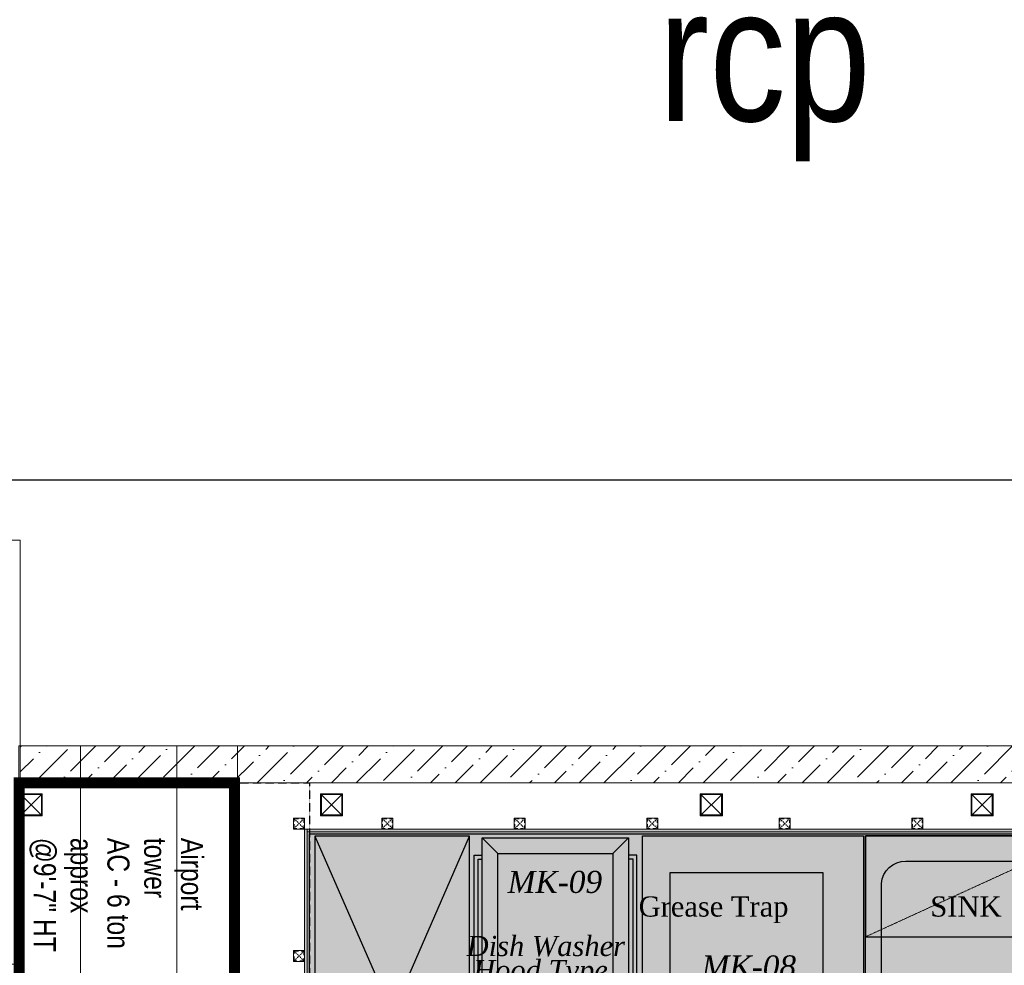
# Model space of a CAD drawing. Header units: millimetres. Extents: x -106827 to 92813, y -35754 to 7831.
# Tile 142 of 150: x -946 to 3514, y -16076 to -11793. Entities that reach past the tile are written whole.
import ezdxf
from ezdxf.xclip import XClip

# ---------------------------------------------------------------- set-up
doc = ezdxf.new("R2010")
doc.units = ezdxf.units.MM
doc.header["$XCLIPFRAME"] = 2
for name, pattern in [('General Arrangement Plan$0$( Hidden )', [0.375, 0.25, -0.125]), ('General Arrangement Plan$0$DASHED2', [0.375, 0.25, -0.125]), ('General Arrangement Plan$1$.5', [2, 0.5, -0.5, 0.5, -0.5]), ('General Arrangement Plan$1$CORES & SETBACK$0$HIDDEN', [0.375, 0.25, -0.125]), ('General Arrangement Plan$1$DASHED', [0.75, 0.5, -0.25])]:
    doc.linetypes.add(name, pattern=pattern)
for name, color, linetype, lineweight in [('General Arrangement Plan$0$TEXT', 7, 'Continuous', 5), ('General Arrangement Plan$1$BEAM', 113, 'Continuous', 9), ('General Arrangement Plan$1$Finishes', 5, 'Continuous', 13), ('General Arrangement Plan$1$MEI- EXISTING WALLS', 1, 'Continuous', 15), ('General Arrangement Plan$1$PLASTER', 252, 'Continuous', 13), ('General Arrangement Plan$1$TILES', 104, 'Continuous', 9), ('General Arrangement Plan$1$Wall Hatch', 8, 'Continuous', 0)]:
    doc.layers.add(name, color=color, linetype=linetype, lineweight=lineweight)
for name, color, linetype in [('General Arrangement Plan$1$Equipment', 5, 'Continuous'), ('General Arrangement Plan$1$Equipment Name', 7, 'Continuous'), ('General Arrangement Plan$1$FRR140', 5, 'Continuous'), ('General Arrangement Plan$1$MEI-TEXT', 3, 'Continuous'), ('IFF-35 HEAVY', 100, 'Continuous'), ('M-HVAC-INSULATION', 7, 'Continuous')]:
    doc.layers.add(name, color=color, linetype=linetype)
doc.layers.add('General Arrangement Plan$1$MH- (Structural Elements)Strc-4', color=7, linetype='Continuous', lineweight=0, true_color=0xb85b00)
doc.layers.add('General Arrangement Plan$1$MS', color=7, linetype='Continuous', lineweight=0, true_color=0x3c5977)
doc.styles.add('General Arrangement Plan$1$Standard', font='ARIALN.TTF')
doc.styles.add('General Arrangement Plan$1$style12', font='BOOKOSI.TTF')
doc.styles.add('General Arrangement Plan$1$TMH-TEXT', font='simplex.shx', dxfattribs={"width": 0.8})
doc.styles.add('TIMES', font='ARIALN.TTF')
pattern_1 = [(45, (0, 0), (1e-12, 8.838834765), [6.25, -6.25]), (135, (4.4194, 4.4194), (-8.838834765, 1e-12), [6.25, -6.25])]
pattern_2 = [(172.5, (-726867.071, -969433.78), (-6.58963561, -7.03506592), [0, -7.6, 0, -8.5, 0, -8.125]), (142.5, (-726867.071, -969433.78), (-16.23489865, -3.72068755), [0, -4.1, 0, -6.85, 0, -2.625]), (102.5, (-726862.722, -969438.128), (-11.030161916, 10.990146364), [0, -2.5, 0, -9, 0, -11.75]), (92.5, (-726862.722, -969438.128), (-13.73131425, 7.52521082), [0, -1.25, 0, -5.9, 0, -6.75])]

# ---------------------------------------------------------------- blocks, each defined once
blk = doc.blocks.new('General Arrangement Plan$1$A$C0642dd72')
at = {"layer": 'General Arrangement Plan$1$MS', "ltscale": 10}
for p, q in [((2899.7, 12709.7), (2999.7, 12809.7)), ((2999.7, 12709.7), (2899.7, 12809.7)), ((4260.4, 12709.7), (4360.4, 12809.7)), ((4360.4, 12709.7), (4260.4, 12809.7)), ((5980.3, 12709.7), (6080.3, 12809.7)), ((6080.3, 12709.7), (5980.3, 12809.7)), ((7206.8, 12709.7), (7306.8, 12809.7)), ((7306.8, 12709.7), (7206.8, 12809.7))]:
    blk.add_line(p, q, dxfattribs=at)
for points in [[(2899.7, 12709.7), (2999.7, 12709.7), (2999.7, 12809.7), (2899.7, 12809.7)], [(2903.7, 12713.7), (2995.7, 12713.7), (2995.7, 12805.7), (2903.7, 12805.7)], [(4260.4, 12709.7), (4360.4, 12709.7), (4360.4, 12809.7), (4260.4, 12809.7)], [(4264.4, 12713.7), (4356.4, 12713.7), (4356.4, 12805.7), (4264.4, 12805.7)], [(5980.3, 12709.7), (6080.3, 12709.7), (6080.3, 12809.7), (5980.3, 12809.7)], [(5984.3, 12713.7), (6076.3, 12713.7), (6076.3, 12805.7), (5984.3, 12805.7)], [(7206.8, 12709.7), (7306.8, 12709.7), (7306.8, 12809.7), (7206.8, 12809.7)], [(7210.8, 12713.7), (7302.8, 12713.7), (7302.8, 12805.7), (7210.8, 12805.7)]]:
    blk.add_lwpolyline(points, close=True, dxfattribs=at)
blk = doc.blocks.new('*U201')
at = {"layer": 'General Arrangement Plan$1$TILES'}
h = blk.add_hatch(dxfattribs=at)
h.set_pattern_fill('ZIGZAG', color=256, scale=50, angle=45)
h.set_pattern_definition(pattern_1)
h.paths.add_polyline_path([(100018.5, -854001.2), (100018.5, -853991.2), (91188.8, -853991.2), (91188.8, -854001.2)])
blk.add_lwpolyline([(100018.5, -854001.2), (100018.5, -853991.2), (91188.8, -853991.2), (91188.8, -854001.2)], close=True, dxfattribs=at)
blk = doc.blocks.new('*U202')
at = {"layer": 'General Arrangement Plan$1$PLASTER'}
h = blk.add_hatch(dxfattribs=at)
h.set_pattern_fill('AR-SAND', color=256, scale=5, angle=90)
h.set_pattern_definition(pattern_2)
h.paths.add_polyline_path([(120539.6, -848202.3), (120539.6, -848190.3), (111689.8, -848190.3), (111689.8, -848202.3)])
blk.add_lwpolyline([(120539.6, -848202.3), (120539.6, -848190.3), (111689.8, -848190.3), (111689.8, -848202.3)], close=True, dxfattribs=at)
blk = doc.blocks.new('General Arrangement Plan$1$A$C25013FFA')
at = {"layer": 'General Arrangement Plan$1$MS', "linetype": 'General Arrangement Plan$1$CORES & SETBACK$0$HIDDEN', "ltscale": 25}
for p, q in [((-9, 60), (35, 16)), ((35, 60), (-9, 16))]:
    blk.add_line(p, q, dxfattribs=at)
at = {"layer": 'General Arrangement Plan$1$MS', "ltscale": 25}
blk.add_lwpolyline([(-12, 13), (38, 13), (38, 63), (-12, 63)], close=True, dxfattribs=at)
blk.add_lwpolyline([(-12, 13), (38, 13), (38, 63), (-12, 63)], close=True, dxfattribs=at)
at = {"layer": 'General Arrangement Plan$1$MS', "linetype": 'General Arrangement Plan$1$.5', "ltscale": 25}
blk.add_lwpolyline([(-9, 16), (35, 16), (35, 60), (-9, 60)], close=True, dxfattribs=at)
blk = doc.blocks.new('*U226')
at = {"layer": 'General Arrangement Plan$1$TILES'}
h = blk.add_hatch(dxfattribs=at)
h.set_pattern_fill('ZIGZAG', color=256, scale=50, angle=45)
h.set_pattern_definition(pattern_1)
h.paths.add_polyline_path([(99095.5, -853991.2), (99095.5, -854001.2), (100018.5, -854001.2), (100018.5, -853991.2)])
blk.add_lwpolyline([(100018.5, -854001.2), (100018.5, -853991.2), (99095.5, -853991.2), (99095.5, -854001.2)], close=True, dxfattribs=at)
blk = doc.blocks.new('*U208')
at = {"layer": 'General Arrangement Plan$1$PLASTER'}
h = blk.add_hatch(dxfattribs=at)
h.set_pattern_fill('AR-SAND', color=256, scale=5, angle=90)
h.set_pattern_definition(pattern_2)
h.paths.add_polyline_path([(120519.6, -848202.3), (120519.6, -848190.3), (119594.5, -848190.3), (119594.5, -848202.3)])
blk.add_lwpolyline([(120519.6, -848202.3), (120519.6, -848190.3), (119594.5, -848190.3), (119594.5, -848202.3)], close=True, dxfattribs=at)
blk = doc.blocks.new('General Arrangement Plan$0$A$C49c51ee7')
at = {"layer": 'General Arrangement Plan$1$Equipment'}
for points in [[(35.6, 805.3), (26.7, 802.4)], [(51.9, 808.3), (35.6, 805.3)], [(56.3, 803.8), (686.7, 803.8)], [(700, 805.3), (689.6, 808.3)], [(708.9, 802.4), (700, 805.3)], [(1.4, 771.2), (0, 762.3)], [(5.9, 781.6), (1.4, 771.2)], [(11.9, 789), (5.9, 781.6)], [(17.7, 796.4), (11.9, 789)], [(26.7, 802.4), (17.7, 796.4)], [(19.3, 766.7), (17.7, 759.3)], [(20.8, 772.7), (19.3, 766.7)], [(25.2, 778.6), (20.8, 772.7)], [(29.7, 783), (25.2, 778.6)], [(35.6, 786.1), (29.7, 783)], [(41.5, 789), (35.6, 786.1)], [(51.9, 790.5), (41.5, 789)], [(56.3, 790.5), (686.7, 790.5)], [(694.1, 789), (688.1, 790.5)], [(701.5, 786.1), (694.1, 789)], [(705.9, 783), (701.5, 786.1)], [(710.4, 778.6), (705.9, 783)], [(717.8, 796.4), (708.9, 802.4)], [(714.9, 772.7), (710.4, 778.6)], [(717.8, 766.7), (714.9, 772.7)], [(725.2, 789), (717.8, 796.4)], [(719.3, 756.4), (717.8, 766.7)], [(729.7, 781.6), (725.2, 789)], [(734.1, 771.2), (729.7, 781.6)], [(737.1, 756.4), (734.1, 771.2)], [(0, 754.9), (0, 78.6)], [(17.7, 754.9), (17.7, 96.4)], [(38.5, 750.4), (701.5, 750.4)], [(701.5, 750.4), (701.5, 0), (38.5, 0), (38.5, 750.4)], [(109.7, 679.3), (38.5, 750.4)], [(630.3, 679.3), (701.5, 750.4)], [(719.3, 754.9), (719.3, 96.4)], [(737.1, 754.9), (737.1, 78.6)], [(109.7, 679.3), (630.3, 679.3)], [(109.7, 71.2), (109.7, 679.3)], [(630.3, 679.3), (630.3, 71.2)], [(17.7, 96.4), (38.5, 96.4)], [(719.3, 96.4), (701.5, 96.4)], [(0, 78.6), (38.5, 78.6)], [(109.7, 71.2), (38.5, 0)], [(630.3, 71.2), (109.7, 71.2)], [(630.3, 71.2), (701.5, 0)], [(737.1, 78.6), (701.5, 78.6)]]:
    blk.add_lwpolyline(points, dxfattribs=at)
blk = doc.blocks.new('General Arrangement Plan')
at = {"layer": 'General Arrangement Plan$1$Wall Hatch', "true_color": 0xc7c8ca}
h = blk.add_hatch(dxfattribs=at)
h.set_pattern_fill('ANSI36', color=9, scale=25)
h.paths.add_polyline_path([(3100.4, 14050.1), (9916.9, 14050.1), (9916.9, 13882.8), (3100.4, 13882.8)])
at = {"layer": 'General Arrangement Plan$1$BEAM', "linetype": 'General Arrangement Plan$0$( Hidden )', "ltscale": 11}
for points in [[(3373.3, 14050.1), (3373.2, 899.1), (3099.8, 899.1), (3099.8, 14050.1)], [(4084.2, 14050.1), (4084.2, 899.1), (3810.8, 899.1), (3810.8, 14050.1)]]:
    blk.add_lwpolyline(points, close=True, dxfattribs=at)
at = {"layer": 'General Arrangement Plan$1$Equipment'}
for p, q in [((4435.7, 13641.3), (5135.5, 12041.9)), ((4438.2, 12041.9), (5135.5, 13641.3))]:
    blk.add_line(p, q, dxfattribs=at)
at = {"layer": 'General Arrangement Plan$1$Equipment', "linetype": 'General Arrangement Plan$1$DASHED', "lineweight": 0, "ltscale": 0.2}
blk.add_line((6929.8, 13185.8), (7929.4, 13643), dxfattribs=at)
at = {"layer": 'General Arrangement Plan$1$Equipment'}
for points in [[(5135.5, 12041.9), (5135.5, 13641.3), (4435.7, 13641.3), (4435.7, 12041.9)], [(5919.5, 13643), (6919.7, 13643), (6919.7, 12804.8), (5919.5, 12804.8)], [(6929.8, 13643), (7929.4, 13643), (7929.4, 12804.8), (6929.8, 12804.8)]]:
    blk.add_lwpolyline(points, close=True, dxfattribs=at)
at = {"layer": 'General Arrangement Plan$1$Equipment', "ltscale": 0.2}
blk.add_lwpolyline([(6929.8, 13185.8), (7929.4, 13185.8), (7929.4, 13643), (6929.8, 13643)], close=True, dxfattribs=at)
at = {"layer": 'General Arrangement Plan$1$Equipment'}
blk.add_lwpolyline([(7112.1, 13528.7), (7670.8, 13528.7, -0.414214), (7772.4, 13427), (7772.4, 13020.7, -0.414214), (7670.8, 12919.1), (7112.1, 12919.1, -0.396299), (7001.4, 13020.7), (7001.4, 13427, -0.396299)], format="xyb", close=True, dxfattribs=at)
at = {"layer": 'General Arrangement Plan$1$Equipment', "ltscale": 0.7}
blk.add_lwpolyline([(6736.4, 13477.6), (6736.4, 12964), (6044.5, 12964), (6044.5, 13477.6)], close=True, dxfattribs=at)
at = {"layer": 'General Arrangement Plan$1$Finishes'}
blk.add_lwpolyline([(49.3, 13061.2), (3100.4, 13061.2), (3100.4, 12911.2), (49.3, 12911.2)], close=True, dxfattribs=at)
at = {"layer": 'General Arrangement Plan$1$FRR140', "color": 4, "linetype": 'General Arrangement Plan$0$DASHED2'}
blk.add_line((4410.7, 13882.8), (4410.7, 12750.7), dxfattribs=at)
blk.add_line((4410.7, 13882.8), (4410.7, 12750.7), dxfattribs=at)
at = {"layer": 'General Arrangement Plan$1$FRR140', "color": 4, "const_width": 50}
blk.add_lwpolyline([(3096.1, 13882.8), (3096.1, 12750.7), (4070.7, 12750.7), (4070.7, 13882.8)], close=True, dxfattribs=at)
at = {"layer": 'General Arrangement Plan$1$FRR140', "color": 4, "linetype": 'General Arrangement Plan$0$DASHED2'}
blk.add_lwpolyline([(4070.7, 13882.8), (4410.7, 13882.8)], dxfattribs=at)
blk.add_lwpolyline([(4070.7, 13882.8), (4410.7, 13882.8)], dxfattribs=at)
at = {"layer": 'General Arrangement Plan$1$MEI- EXISTING WALLS', "color": 18, "true_color": 0x000000}
blk.add_lwpolyline([(9916.9, 14050.2), (3094.3, 14050.1), (3094.3, 13882.8), (9916.9, 13882.8), (9916.9, 14050.2)], dxfattribs=at)
at = {"layer": 'General Arrangement Plan$1$MH- (Structural Elements)Strc-4'}
blk.add_lwpolyline([(3100.4, 14050.1), (9916.9, 14050.1), (9916.9, 13882.8), (3100.4, 13882.8)], close=True, dxfattribs=at)
at = {"layer": 'General Arrangement Plan$1$Wall Hatch'}
blk.add_lwpolyline([(48.7, 14982.1), (3100.4, 14982.1), (3100.4, 13061.2), (48.7, 13061.2)], close=True, dxfattribs=at)
at = {"color": 7, "rotation": 180}
blk.add_blockref('General Arrangement Plan$0$A$C49c51ee7', (5894.3, 13634.3), dxfattribs=at)
at = {"layer": 'General Arrangement Plan$1$MS', "ltscale": 10}
blk.add_blockref('General Arrangement Plan$1$A$C0642dd72', (200.7, 1023.9), dxfattribs=at)
at = {"layer": 'General Arrangement Plan$1$MS', "ltscale": 25, "rotation": 180}
for p in [(4376.7, 13736.7), (4776.6, 13736.6), (5376.6, 13736.6), (5976.6, 13736.6), (6576.6, 13736.6), (7176.6, 13736.6), (4376.7, 13136.7)]:
    blk.add_blockref('General Arrangement Plan$1$A$C25013FFA', p, dxfattribs=at)
at = {"layer": 'General Arrangement Plan$1$PLASTER', "rotation": 270}
blk.add_blockref('*U208', (852591.1, 133268.2), dxfattribs=at)
at = {"layer": 'General Arrangement Plan$1$PLASTER', "xscale": -1, "rotation": 180}
blk.add_blockref('*U202', (-107289.1, -834528.7), dxfattribs=at)
at = {"layer": 'General Arrangement Plan$1$TILES', "xscale": -1, "rotation": 90}
blk.add_blockref('*U226', (-849590.5, 112757.2), dxfattribs=at)
at = {"layer": 'General Arrangement Plan$1$TILES'}
blk.add_blockref('*U201', (-86778, 867652.9), dxfattribs=at)
at = {"layer": 'General Arrangement Plan$0$TEXT', "color": 1, "char_height": 100, "width": 54.555, "attachment_point": 7, "style": 'General Arrangement Plan$1$Standard'}
for s, insert in [('{\\fTimes New Roman|b0|i1|c0|p18;MK-09}', (5308.6, 13382.8)), ('{\\fTimes New Roman|b0|i1|c0|p18;MK-08}', (6187.2, 12999.7))]:
    blk.add_mtext(s, dxfattribs=dict(at, insert=insert))
at = {"layer": 'General Arrangement Plan$1$Equipment Name', "color": 0, "char_height": 91.44, "width": 694.851, "attachment_point": 3, "style": 'General Arrangement Plan$1$style12'}
for s, insert in [('Grease Trap', (6580.6, 13368.6)), ('SINK', (7545.4, 13368.6)), ('{\\fTimes New Roman|b0|i1|c0|p18;Dish Washer}', (5840.1, 13189.8)), ('{\\fTimes New Roman|b0|i1|c0|p18;Hood Type}', (5762.2, 13080.5))]:
    blk.add_mtext(s, dxfattribs=dict(at, insert=insert))
at = {"layer": 'General Arrangement Plan$1$MEI-TEXT', "color": 4, "insert": (3142.1, 13633.9), "char_height": 100, "width": 2433.594, "attachment_point": 7, "rotation": 270, "style": 'General Arrangement Plan$1$TMH-TEXT'}
blk.add_mtext('{\\fArial|b0|i0|c0|p34;\\C5;Airport\\Ptower \\PAC - 6 ton \\Papprox\\P@9\'-7" HT}', dxfattribs=at)

msp = doc.modelspace()

# ---------------------------------------------------------------- hatches: boundary and pattern name
at = {"layer": 'M-HVAC-INSULATION'}
h = msp.add_hatch(dxfattribs=at)
h.set_pattern_fill('DOTS', scale=50)
h.set_pattern_definition([(0, (25993.815, -19598.95), (39.6875, 79.375), [0, -79.375])])
h.paths.add_polyline_path([(9129.1, -15516.8), (9129.1, -16740.8), (6741.9, -16740.4), (6741.9, -15516.4)])
h.paths.add_polyline_path([(8580, -20432.4), (8580, -17599.8), (9660, -17599.8), (9660, -20432.4)])
edge = h.paths.add_edge_path()
edge.add_line((1940, -17599.8), (1175.5, -17599.8))
edge.add_line((1175.5, -17599.8), (1175.5, -16399.8))
edge.add_line((1175.5, -16399.8), (2725.5, -16399.8))
edge.add_line((2725.5, -16399.8), (2725.5, -17599.8))
edge.add_line((2725.5, -17599.8), (8569.6, -17599.8))
edge.add_line((8569.6, -17599.8), (8569.6, -23176.2))
edge.add_line((8569.6, -23176.2), (10536.7, -23176.2))
edge.add_line((10536.7, -23176.2), (10536.7, -16395.7))
edge.add_arc((10534.7, -16395.7), 2, 0, 90)
edge.add_line((10534.7, -16393.7), (9196.2, -16393.7))
edge.add_line((9196.2, -16393.7), (9196.2, -15480.7))
edge.add_line((9196.2, -15480.7), (366.4, -15480.7))
edge.add_line((366.4, -15480.7), (365, -17599.8))
edge.add_line((365, -17599.8), (1940, -17599.8))

# ---------------------------------------------------------------- linework, layer by layer
at = {"layer": 'IFF-35 HEAVY', "ltscale": 100}
msp.add_lwpolyline([(8569.6, -23176.2), (8569.6, -17599.8), (365, -17599.8), (366.4, -15480.7), (9196.2, -15480.7), (9196.2, -16393.7), (10534.7, -16393.7, -0.414214), (10536.7, -16395.7), (10536.7, -23176.2), (8569.6, -23176.2)], format="xyb", dxfattribs=at)

# ---------------------------------------------------------------- texts
at = {"insert": (1947.6, -11647.6), "char_height": 604.14, "width": 29780.075, "attachment_point": 1, "style": 'TIMES'}
msp.add_mtext('rcp', dxfattribs=at)

# ---------------------------------------------------------------- next in the draw order: block references
at = {"color": 7}
ref = msp.add_blockref('General Arrangement Plan', (-4044.3, -29132.4), dxfattribs=at)
XClip(ref).set_block_clipping_path([(48.7190010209, -107.5186207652), (15251.6043912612, 15253.5715002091)])

doc.saveas('drawing.dxf')
